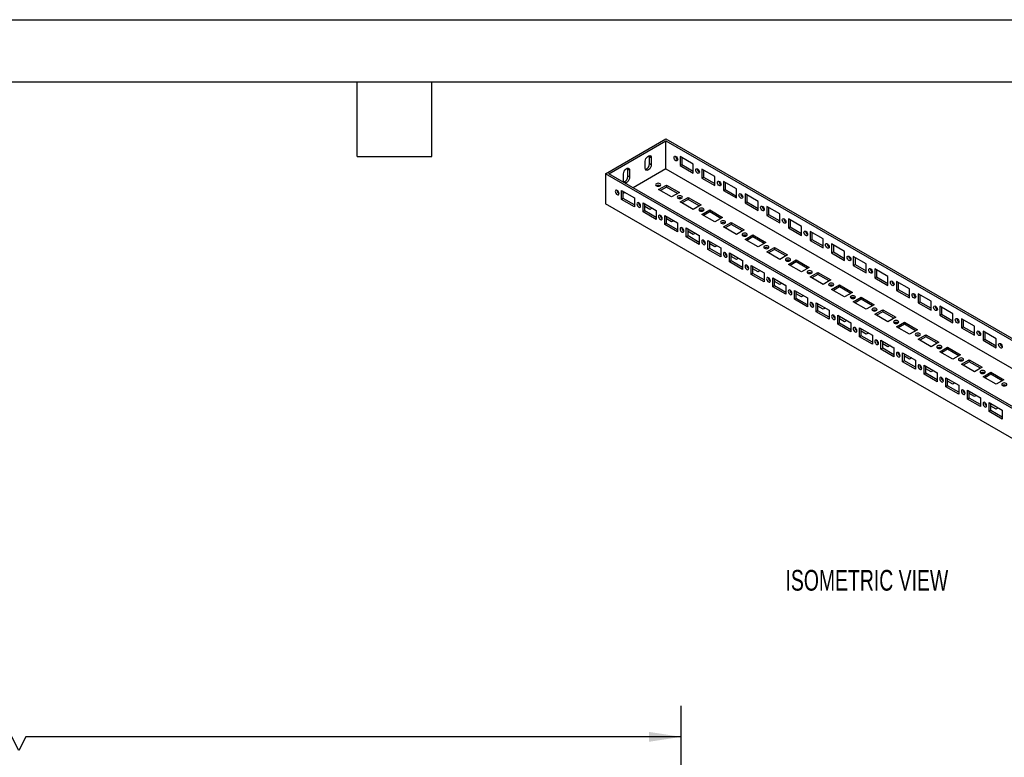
# Model space of a CAD drawing. Header units: millimetres. Extents: x 0 to 838, y 0 to 648.
# Tile 4 of 6: x 304 to 606, y 422 to 648. Entities that reach past the tile are written whole.
import ezdxf

# ---------------------------------------------------------------- set-up
doc = ezdxf.new("R2010")
doc.units = ezdxf.units.MM
doc.header["$LTSCALE"] = 3
doc.layers.add('DIMENSIONS', color=140, linetype='Continuous', lineweight=25)
doc.layers.add('TEXT', color=140, linetype='Continuous', lineweight=25)
doc.styles.add('SLDTEXTSTYLE0', font='TXT', dxfattribs={"width": 0.7})
doc.dimstyles.new('SLDDIMSTYLE4', dxfattribs={"dimtxt": 6.474023, "dimasz": 9.906, "dimexe": 0, "dimexo": 0.0625, "dimgap": 1.618506, "dimtad": 0, "dimtih": 1, "dimtoh": 1, "dimdec": 1, "dimrnd": 1e-09, "dimzin": 4, "dimdsep": 46, "dimtxsty": 'SLDTEXTSTYLE0', "dimsah": 1, "dimcen": 0.09, "dimadec": 0, "dimazin": 1, "dimtfac": 1, "dimtdec": 1, "dimtofl": 0, "dimtmove": 0, "dimatfit": 3, "dimfxl": 0, "dimfrac": 2, "dimtolj": 1, "dimtzin": 12, "dimarcsym": 0})

# ---------------------------------------------------------------- blocks, each defined once
blk = doc.blocks.new('_D_14')
at = {"layer": 'DIMENSIONS'}
for p, q in [((94.2, 396.42), (94.2, 437.32)), ((506.94, 396.42), (506.94, 437.32)), ((299.7, 432.02), (297.58, 427.79)), ((303.93, 423.56), (299.7, 432.02)), ((94.2, 427.79), (208.66, 427.79)), ((217.43, 427.79), (215.25, 427.79)), ((215.25, 427.79), (215.25, 417.5)), ((242.05, 427.79), (244.23, 427.79)), ((244.23, 427.79), (244.23, 417.5)), ((297.58, 427.79), (250.82, 427.79)), ((306.05, 427.79), (303.93, 423.56)), ((506.94, 427.79), (306.05, 427.79)), ((215.25, 417.5), (217.43, 417.5)), ((244.23, 417.5), (242.05, 417.5))]:
    blk.add_line(p, q, dxfattribs=at)
for points in [[(94.2, 427.79), (104.1, 426.27), (104.1, 429.32)], [(506.94, 427.79), (497.03, 429.32), (497.03, 426.27)]]:
    blk.add_solid(points, dxfattribs=at)
at = {"layer": 'DIMENSIONS', "char_height": 6.35, "attachment_point": 1, "style": 'SLDTEXTSTYLE0'}
for s, insert in [('1102.0', (214.74, 437.43)), ('43.39', (217.43, 425.69))]:
    blk.add_mtext(s, dxfattribs=dict(at, insert=insert))

msp = doc.modelspace()

# ---------------------------------------------------------------- linework, layer by layer
at = {"color": 7, "linetype": 'Continuous'}
msp.add_line((0.01, 647.71), (838.21, 647.71), dxfattribs=at)
for p, q in [((483.7, 600.46), (502.27, 611.17)), ((484.76, 600.46), (502.27, 610.56)), ((502.27, 611.17), (794.48, 442.48)), ((502.27, 610.56), (793.42, 442.48)), ((502.27, 601.99), (502.27, 610.56)), ((495.91, 602.15), (495.91, 604.29)), ((497.77, 605.36), (497.24, 605.67)), ((497.24, 603.52), (497.24, 605.67)), ((497.77, 603.22), (497.24, 603.52)), ((497.77, 605.36), (497.77, 603.22)), ((510.62, 603.44), (506.64, 605.74)), ((506.64, 605.74), (506.64, 602.98)), ((507.17, 605.43), (507.17, 603.29)), ((483.7, 600.46), (483.7, 591.27)), ((775.92, 431.77), (483.7, 600.46)), ((775.92, 432.38), (484.76, 600.46)), ((489.28, 598.32), (489.28, 600.46)), ((491.14, 601.53), (490.61, 601.84)), ((490.61, 599.7), (490.61, 601.84)), ((491.14, 601.53), (491.14, 599.39)), ((502.27, 601.99), (492.19, 596.17)), ((502.27, 601.99), (785.99, 438.19)), ((506.64, 602.98), (507.17, 603.29)), ((506.64, 602.98), (510.62, 600.69)), ((507.17, 603.29), (510.62, 601.3)), ((510.62, 600.69), (510.62, 603.44)), ((517.25, 599.61), (513.27, 601.91)), ((513.27, 601.91), (513.27, 599.15)), ((513.8, 601.6), (513.8, 599.46)), ((491.14, 599.39), (490.61, 599.7)), ((513.27, 599.15), (513.8, 599.46)), ((513.27, 599.15), (517.25, 596.86)), ((513.8, 599.46), (517.25, 597.47)), ((517.25, 596.86), (517.25, 599.61)), ((523.88, 595.79), (519.9, 598.08)), ((519.9, 598.08), (519.9, 595.33)), ((520.43, 597.78), (520.43, 595.63)), ((488.61, 592.57), (488.61, 595.33)), ((488.61, 595.33), (492.59, 593.03)), ((489.14, 592.88), (489.14, 595.02)), ((489.67, 594.72), (489.14, 594.41)), ((500.01, 595.63), (502.4, 597.01)), ((503.99, 593.34), (500.01, 595.63)), ((502.4, 596.4), (500.54, 595.33)), ((502.4, 597.01), (506.38, 594.71)), ((502.4, 597.01), (502.4, 596.4)), ((505.85, 594.41), (502.4, 596.4)), ((506.38, 594.71), (503.99, 593.34)), ((519.9, 595.33), (520.43, 595.63)), ((519.9, 595.33), (523.88, 593.03)), ((520.43, 595.63), (523.88, 593.64)), ((523.88, 593.03), (523.88, 595.79)), ((487.81, 594.37), (487.85, 594.35)), ((489.14, 592.88), (488.61, 592.57)), ((492.59, 590.28), (488.61, 592.57)), ((492.59, 590.89), (489.14, 592.88)), ((492.53, 593.07), (492.59, 593.01)), ((492.59, 593.03), (492.59, 590.28)), ((494.11, 591.39), (493.88, 591.52)), ((493.95, 591.52), (493.91, 591.5)), ((495.24, 588.75), (495.24, 591.5)), ((495.24, 591.5), (499.22, 589.21)), ((506.64, 591.81), (509.03, 593.18)), ((510.62, 589.51), (506.64, 591.81)), ((509.03, 592.57), (507.17, 591.5)), ((509.03, 593.18), (513.01, 590.89)), ((509.03, 593.18), (509.03, 592.57)), ((512.47, 590.58), (509.03, 592.57)), ((530.51, 591.96), (526.53, 594.26)), ((526.53, 594.26), (526.53, 591.5)), ((526.53, 591.5), (527.06, 591.81)), ((526.53, 591.5), (530.51, 589.2)), ((527.06, 593.95), (527.06, 591.81)), ((527.06, 591.81), (530.51, 589.82)), ((530.51, 589.2), (530.51, 591.96)), ((775.92, 422.58), (483.7, 591.27)), ((494.44, 590.54), (494.48, 590.53)), ((495.77, 589.05), (495.24, 588.75)), ((499.22, 586.45), (495.24, 588.75)), ((495.77, 589.05), (495.77, 591.2)), ((497.36, 589.51), (495.77, 590.43)), ((499.22, 587.06), (495.77, 589.05)), ((498.02, 589.89), (497.36, 589.51)), ((499.16, 589.24), (499.22, 589.18)), ((499.22, 589.21), (499.22, 586.45)), ((513.01, 590.89), (510.62, 589.51)), ((513.27, 587.98), (515.66, 589.36)), ((515.66, 588.74), (513.8, 587.67)), ((515.66, 589.36), (519.63, 587.06)), ((515.66, 589.36), (515.66, 588.74)), ((519.1, 586.75), (515.66, 588.74)), ((537.14, 588.13), (533.16, 590.43)), ((533.16, 590.43), (533.16, 587.67)), ((533.69, 590.12), (533.69, 587.98)), ((500.73, 587.56), (500.51, 587.69)), ((500.58, 587.69), (500.54, 587.67)), ((501.07, 586.72), (501.1, 586.7)), ((501.87, 584.92), (501.87, 587.67)), ((501.87, 587.67), (505.85, 585.38)), ((502.4, 585.22), (502.4, 587.37)), ((503.99, 585.68), (502.4, 586.6)), ((504.65, 586.07), (503.99, 585.68)), ((505.79, 585.41), (505.85, 585.35)), ((505.85, 585.38), (505.85, 582.62)), ((517.25, 585.68), (513.27, 587.98)), ((519.63, 587.06), (517.25, 585.68)), ((519.9, 584.15), (522.29, 585.53)), ((522.29, 585.53), (526.26, 583.23)), ((522.29, 585.53), (522.29, 584.92)), ((533.16, 587.67), (533.69, 587.98)), ((533.16, 587.67), (537.14, 585.38)), ((533.69, 587.98), (537.14, 585.99)), ((537.14, 585.38), (537.14, 588.13)), ((543.76, 584.31), (539.79, 586.6)), ((539.79, 586.6), (539.79, 583.85)), ((540.32, 586.3), (540.32, 584.15)), ((502.4, 585.22), (501.87, 584.92)), ((505.85, 582.62), (501.87, 584.92)), ((505.85, 583.23), (502.4, 585.22)), ((507.36, 583.74), (507.14, 583.87)), ((507.2, 583.87), (507.17, 583.85)), ((507.7, 582.89), (507.73, 582.87)), ((508.5, 581.09), (508.5, 583.85)), ((508.5, 583.85), (512.47, 581.55)), ((509.03, 581.4), (509.03, 583.54)), ((510.62, 581.86), (509.03, 582.78)), ((523.88, 581.86), (519.9, 584.15)), ((522.29, 584.92), (520.43, 583.85)), ((525.73, 582.93), (522.29, 584.92)), ((526.26, 583.23), (523.88, 581.86)), ((539.79, 583.85), (540.32, 584.15)), ((539.79, 583.85), (543.76, 581.55)), ((540.32, 584.15), (543.76, 582.16)), ((543.76, 581.55), (543.76, 584.31)), ((550.39, 580.48), (546.42, 582.78)), ((546.42, 582.78), (546.42, 580.02)), ((546.95, 582.47), (546.95, 580.33)), ((509.03, 581.4), (508.5, 581.09)), ((512.47, 578.8), (508.5, 581.09)), ((512.47, 579.41), (509.03, 581.4)), ((511.28, 582.24), (510.62, 581.86)), ((512.42, 581.59), (512.47, 581.52)), ((512.47, 581.55), (512.47, 578.8)), ((513.99, 579.91), (513.77, 580.04)), ((513.83, 580.04), (513.8, 580.02)), ((515.13, 577.26), (515.13, 580.02)), ((515.13, 580.02), (519.1, 577.72)), ((515.66, 577.57), (515.66, 579.71)), ((526.53, 580.33), (528.91, 581.7)), ((530.51, 578.03), (526.53, 580.33)), ((528.91, 581.09), (527.06, 580.02)), ((528.91, 581.7), (532.89, 579.41)), ((528.91, 581.7), (528.91, 581.09)), ((532.36, 579.1), (528.91, 581.09)), ((532.89, 579.41), (530.51, 578.03)), ((546.42, 580.02), (546.95, 580.33)), ((546.42, 580.02), (550.39, 577.72)), ((546.95, 580.33), (550.39, 578.34)), ((550.39, 577.72), (550.39, 580.48)), ((514.33, 579.06), (514.36, 579.05)), ((515.66, 577.57), (515.13, 577.26)), ((519.1, 574.97), (515.13, 577.26)), ((517.25, 578.03), (515.66, 578.95)), ((519.1, 575.58), (515.66, 577.57)), ((517.91, 578.41), (517.25, 578.03)), ((519.04, 577.76), (519.1, 577.7)), ((519.1, 577.72), (519.1, 574.97)), ((533.16, 576.5), (535.54, 577.88)), ((537.14, 574.2), (533.16, 576.5)), ((535.54, 577.26), (533.69, 576.19)), ((535.54, 577.88), (539.52, 575.58)), ((535.54, 577.88), (535.54, 577.26)), ((538.99, 575.27), (535.54, 577.26)), ((557.02, 576.65), (553.04, 578.95)), ((553.04, 578.95), (553.04, 576.19)), ((553.04, 576.19), (553.58, 576.5)), ((553.58, 578.64), (553.58, 576.5)), ((553.58, 576.5), (557.02, 574.51)), ((557.02, 573.9), (557.02, 576.65)), ((520.62, 576.08), (520.4, 576.21)), ((520.46, 576.21), (520.43, 576.19)), ((520.96, 575.24), (520.99, 575.22)), ((521.76, 573.44), (521.76, 576.19)), ((521.76, 576.19), (525.73, 573.9)), ((522.29, 573.74), (521.76, 573.44)), ((525.73, 571.14), (521.76, 573.44)), ((522.29, 573.74), (522.29, 575.89)), ((523.88, 574.2), (522.29, 575.12)), ((525.73, 571.75), (522.29, 573.74)), ((524.54, 574.59), (523.88, 574.2)), ((525.67, 573.93), (525.73, 573.87)), ((525.73, 573.9), (525.73, 571.14)), ((539.52, 575.58), (537.14, 574.2)), ((539.79, 572.67), (542.17, 574.05)), ((542.17, 573.44), (540.32, 572.37)), ((542.17, 574.05), (546.15, 571.75)), ((542.17, 574.05), (542.17, 573.44)), ((545.62, 571.45), (542.17, 573.44)), ((553.04, 576.19), (557.02, 573.9)), ((563.65, 572.83), (559.67, 575.12)), ((559.67, 575.12), (559.67, 572.37)), ((560.2, 574.82), (560.2, 572.67)), ((527.25, 572.25), (527.03, 572.38)), ((527.09, 572.38), (527.06, 572.37)), ((527.59, 571.41), (527.62, 571.39)), ((528.38, 569.61), (528.38, 572.37)), ((528.38, 572.37), (532.36, 570.07)), ((528.91, 569.92), (528.91, 572.06)), ((530.51, 570.38), (528.91, 571.29)), ((531.17, 570.76), (530.51, 570.38)), ((543.76, 570.38), (539.79, 572.67)), ((546.15, 571.75), (543.76, 570.38)), ((559.67, 572.37), (560.2, 572.67)), ((559.67, 572.37), (563.65, 570.07)), ((560.2, 572.67), (563.65, 570.68)), ((563.65, 570.07), (563.65, 572.83)), ((570.28, 569), (566.3, 571.3)), ((566.3, 571.3), (566.3, 568.54)), ((566.83, 570.99), (566.83, 568.85)), ((528.91, 569.92), (528.38, 569.61)), ((532.36, 567.31), (528.38, 569.61)), ((532.36, 567.93), (528.91, 569.92)), ((532.3, 570.1), (532.36, 570.04)), ((532.36, 570.07), (532.36, 567.31)), ((533.88, 568.43), (533.65, 568.56)), ((533.72, 568.56), (533.69, 568.54)), ((534.22, 567.58), (534.25, 567.57)), ((535.01, 565.78), (535.01, 568.54)), ((535.01, 568.54), (538.99, 566.24)), ((535.54, 566.09), (535.54, 568.23)), ((537.14, 566.55), (535.54, 567.47)), ((546.42, 568.85), (548.8, 570.22)), ((550.39, 566.55), (546.42, 568.85)), ((548.8, 569.61), (546.95, 568.54)), ((548.8, 570.22), (552.78, 567.93)), ((548.8, 570.22), (548.8, 569.61)), ((552.25, 567.62), (548.8, 569.61)), ((552.78, 567.93), (550.39, 566.55)), ((566.3, 568.54), (566.83, 568.85)), ((566.3, 568.54), (570.28, 566.24)), ((566.83, 568.85), (570.28, 566.86)), ((570.28, 566.24), (570.28, 569)), ((576.91, 565.17), (572.93, 567.47)), ((572.93, 567.47), (572.93, 564.71)), ((535.54, 566.09), (535.01, 565.78)), ((538.99, 563.49), (535.01, 565.78)), ((538.99, 564.1), (535.54, 566.09)), ((537.8, 566.93), (537.14, 566.55)), ((538.93, 566.28), (538.99, 566.22)), ((538.99, 566.24), (538.99, 563.49)), ((540.51, 564.6), (540.28, 564.73)), ((540.35, 564.73), (540.32, 564.71)), ((541.64, 561.96), (541.64, 564.71)), ((541.64, 564.71), (545.62, 562.42)), ((542.17, 562.26), (542.17, 564.41)), ((553.04, 565.02), (555.43, 566.4)), ((557.02, 562.72), (553.04, 565.02)), ((555.43, 565.78), (553.58, 564.71)), ((555.43, 566.4), (559.41, 564.1)), ((555.43, 566.4), (555.43, 565.78)), ((558.88, 563.79), (555.43, 565.78)), ((572.93, 564.71), (573.46, 565.02)), ((572.93, 564.71), (576.91, 562.42)), ((573.46, 567.16), (573.46, 565.02)), ((573.46, 565.02), (576.91, 563.03)), ((576.91, 562.42), (576.91, 565.17)), ((540.85, 563.76), (540.88, 563.74)), ((542.17, 562.26), (541.64, 561.96)), ((545.62, 559.66), (541.64, 561.96)), ((543.76, 562.72), (542.17, 563.64)), ((545.62, 560.27), (542.17, 562.26)), ((544.43, 563.11), (543.76, 562.72)), ((545.56, 562.45), (545.62, 562.39)), ((545.62, 562.42), (545.62, 559.66)), ((559.41, 564.1), (557.02, 562.72)), ((559.67, 561.19), (562.06, 562.57)), ((562.06, 561.96), (560.2, 560.89)), ((562.06, 562.57), (566.04, 560.27)), ((562.06, 562.57), (562.06, 561.96)), ((565.51, 559.97), (562.06, 561.96)), ((583.54, 561.35), (579.56, 563.64)), ((579.56, 563.64), (579.56, 560.89)), ((580.09, 563.34), (580.09, 561.19)), ((583.54, 558.59), (583.54, 561.35)), ((547.14, 560.77), (546.91, 560.9)), ((546.98, 560.9), (546.95, 560.89)), ((547.48, 559.93), (547.51, 559.91)), ((548.27, 558.13), (548.27, 560.89)), ((548.27, 560.89), (552.25, 558.59)), ((548.8, 558.44), (548.27, 558.13)), ((548.8, 558.44), (548.8, 560.58)), ((550.39, 558.9), (548.8, 559.81)), ((552.25, 556.45), (548.8, 558.44)), ((551.06, 559.28), (550.39, 558.9)), ((552.19, 558.62), (552.25, 558.56)), ((552.25, 558.59), (552.25, 555.83)), ((563.65, 558.9), (559.67, 561.19)), ((566.04, 560.27), (563.65, 558.9)), ((566.3, 557.36), (568.69, 558.74)), ((568.69, 558.74), (572.67, 556.45)), ((568.69, 558.74), (568.69, 558.13)), ((579.56, 560.89), (580.09, 561.19)), ((579.56, 560.89), (583.54, 558.59)), ((580.09, 561.19), (583.54, 559.2)), ((590.17, 557.52), (586.19, 559.81)), ((586.19, 559.81), (586.19, 557.06)), ((586.72, 559.51), (586.72, 557.36)), ((552.25, 555.83), (548.27, 558.13)), ((553.77, 556.95), (553.54, 557.08)), ((553.61, 557.08), (553.58, 557.06)), ((554.11, 556.1), (554.14, 556.08)), ((554.9, 554.3), (554.9, 557.06)), ((554.9, 557.06), (558.88, 554.76)), ((555.43, 554.61), (555.43, 556.75)), ((557.02, 555.07), (555.43, 555.99)), ((557.69, 555.45), (557.02, 555.07)), ((570.28, 555.07), (566.3, 557.36)), ((568.69, 558.13), (566.83, 557.06)), ((572.14, 556.14), (568.69, 558.13)), ((572.67, 556.45), (570.28, 555.07)), ((586.19, 557.06), (586.72, 557.36)), ((586.19, 557.06), (590.17, 554.76)), ((586.72, 557.36), (590.17, 555.37)), ((590.17, 554.76), (590.17, 557.52)), ((596.8, 553.69), (592.82, 555.99)), ((592.82, 555.99), (592.82, 553.23)), ((593.35, 555.68), (593.35, 553.54)), ((555.43, 554.61), (554.9, 554.3)), ((558.88, 552.01), (554.9, 554.3)), ((558.88, 552.62), (555.43, 554.61)), ((558.82, 554.8), (558.88, 554.74)), ((558.88, 554.76), (558.88, 552.01)), ((560.4, 553.12), (560.17, 553.25)), ((560.24, 553.25), (560.2, 553.23)), ((560.73, 552.28), (560.77, 552.26)), ((561.53, 550.48), (561.53, 553.23)), ((561.53, 553.23), (565.51, 550.94)), ((562.06, 550.78), (562.06, 552.93)), ((572.93, 553.54), (575.32, 554.92)), ((576.91, 551.24), (572.93, 553.54)), ((575.32, 554.3), (573.46, 553.23)), ((575.32, 554.92), (579.3, 552.62)), ((575.32, 554.92), (575.32, 554.3)), ((578.77, 552.31), (575.32, 554.3)), ((579.3, 552.62), (576.91, 551.24)), ((592.82, 553.23), (593.35, 553.54)), ((592.82, 553.23), (596.8, 550.94)), ((593.35, 553.54), (596.8, 551.55)), ((596.8, 550.94), (596.8, 553.69)), ((562.06, 550.78), (561.53, 550.48)), ((565.51, 548.18), (561.53, 550.48)), ((563.65, 551.24), (562.06, 552.16)), ((565.51, 548.79), (562.06, 550.78)), ((564.32, 551.62), (563.65, 551.24)), ((565.45, 550.97), (565.51, 550.91)), ((565.51, 550.94), (565.51, 548.18)), ((567.03, 549.29), (566.8, 549.42)), ((566.87, 549.42), (566.83, 549.4)), ((568.16, 546.65), (568.16, 549.41)), ((568.16, 549.41), (572.14, 547.11)), ((579.56, 549.71), (581.95, 551.09)), ((583.54, 547.41), (579.56, 549.71)), ((581.95, 550.48), (580.09, 549.4)), ((581.95, 551.09), (585.93, 548.79)), ((581.95, 551.09), (581.95, 550.48)), ((585.39, 548.49), (581.95, 550.48)), ((603.43, 549.86), (599.45, 552.16)), ((599.45, 552.16), (599.45, 549.4)), ((599.45, 549.4), (599.98, 549.71)), ((599.45, 549.4), (603.43, 547.11)), ((599.98, 551.85), (599.98, 549.71)), ((599.98, 549.71), (603.43, 547.72)), ((603.43, 547.11), (603.43, 549.86)), ((567.36, 548.45), (567.4, 548.43)), ((568.69, 546.96), (568.16, 546.65)), ((572.14, 544.35), (568.16, 546.65)), ((568.69, 546.96), (568.69, 549.1)), ((570.28, 547.41), (568.69, 548.33)), ((572.14, 544.97), (568.69, 546.96)), ((570.94, 547.8), (570.28, 547.41)), ((572.08, 547.14), (572.14, 547.08)), ((572.14, 547.11), (572.14, 544.35)), ((585.93, 548.79), (583.54, 547.41)), ((586.19, 545.88), (588.58, 547.26)), ((588.58, 546.65), (586.72, 545.58)), ((588.58, 547.26), (592.55, 544.97)), ((588.58, 547.26), (588.58, 546.65)), ((592.02, 544.66), (588.58, 546.65)), ((573.66, 545.47), (573.43, 545.6)), ((573.5, 545.6), (573.46, 545.58)), ((573.99, 544.62), (574.03, 544.6)), ((574.79, 542.82), (574.79, 545.58)), ((574.79, 545.58), (578.77, 543.28)), ((575.32, 543.13), (574.79, 542.82)), ((575.32, 543.13), (575.32, 545.27)), ((576.91, 543.59), (575.32, 544.51)), ((578.77, 541.14), (575.32, 543.13)), ((577.57, 543.97), (576.91, 543.59)), ((578.71, 543.32), (578.77, 543.26)), ((578.77, 543.28), (578.77, 540.53)), ((590.17, 543.59), (586.19, 545.88)), ((592.55, 544.97), (590.17, 543.59)), ((592.82, 542.06), (595.21, 543.43)), ((595.21, 543.43), (599.18, 541.14)), ((595.21, 543.43), (595.21, 542.82)), ((578.77, 540.53), (574.79, 542.82)), ((580.28, 541.64), (580.06, 541.77)), ((580.12, 541.77), (580.09, 541.75)), ((580.62, 540.79), (580.65, 540.78)), ((581.42, 539), (581.42, 541.75)), ((581.42, 541.75), (585.39, 539.46)), ((581.95, 539.3), (581.95, 541.45)), ((583.54, 539.76), (581.95, 540.68)), ((584.2, 540.14), (583.54, 539.76)), ((596.8, 539.76), (592.82, 542.06)), ((595.21, 542.82), (593.35, 541.75)), ((598.65, 540.83), (595.21, 542.82)), ((599.18, 541.14), (596.8, 539.76)), ((581.95, 539.3), (581.42, 539)), ((585.39, 536.7), (581.42, 539)), ((585.39, 537.31), (581.95, 539.3)), ((585.34, 539.49), (585.39, 539.43)), ((585.39, 539.46), (585.39, 536.7)), ((586.91, 537.81), (586.69, 537.94)), ((586.75, 537.94), (586.72, 537.92)), ((588.05, 535.17), (588.05, 537.92)), ((588.05, 537.92), (592.02, 535.63)), ((588.58, 535.47), (588.58, 537.62)), ((599.45, 538.23), (601.84, 539.61)), ((603.43, 535.93), (599.45, 538.23)), ((601.84, 539), (599.98, 537.92)), ((601.84, 539.61), (605.81, 537.31)), ((601.84, 539.61), (601.84, 539)), ((605.28, 537.01), (601.84, 539)), ((605.81, 537.31), (603.43, 535.93)), ((587.25, 536.97), (587.28, 536.95)), ((588.58, 535.47), (588.05, 535.17)), ((592.02, 532.87), (588.05, 535.17)), ((590.17, 535.93), (588.58, 536.85)), ((592.02, 533.48), (588.58, 535.47)), ((590.83, 536.32), (590.17, 535.93)), ((591.96, 535.66), (592.02, 535.6)), ((592.02, 535.63), (592.02, 532.87)), ((593.54, 533.99), (593.32, 534.12)), ((593.38, 534.12), (593.35, 534.1)), ((594.68, 531.34), (594.68, 534.1)), ((594.68, 534.1), (598.65, 531.8)), ((593.88, 533.14), (593.91, 533.12)), ((595.21, 531.65), (594.68, 531.34)), ((598.65, 529.05), (594.68, 531.34)), ((595.21, 531.65), (595.21, 533.79)), ((596.8, 532.11), (595.21, 533.03)), ((598.65, 529.66), (595.21, 531.65)), ((597.46, 532.49), (596.8, 532.11)), ((598.59, 531.84), (598.65, 531.77)), ((598.65, 531.8), (598.65, 529.05)), ((600.17, 530.16), (599.95, 530.29)), ((600.01, 530.29), (599.98, 530.27)), ((600.51, 529.31), (600.54, 529.3)), ((601.3, 527.51), (601.3, 530.27)), ((601.3, 530.27), (605.28, 527.97)), ((601.84, 527.82), (601.84, 529.96)), ((603.43, 528.28), (601.84, 529.2)), ((604.09, 528.66), (603.43, 528.28)), ((601.84, 527.82), (601.3, 527.51)), ((605.28, 525.22), (601.3, 527.51)), ((605.28, 525.83), (601.84, 527.82)), ((605.22, 528.01), (605.28, 527.95)), ((605.28, 527.97), (605.28, 525.22))]:
    msp.add_line(p, q)
at = {"flags": 128}
for points in [[(495.91, 604.29), (495.97, 604.69), (496.13, 605.1), (496.38, 605.49), (496.68, 605.79), (497, 605.97), (497.31, 606.02), (497.55, 605.93), (497.71, 605.7), (497.77, 605.36)], [(497.24, 605.67), (497.18, 606), (497.18, 606.02)], [(505.32, 605.78), (505.53, 605.6), (505.71, 605.36), (505.84, 605.07), (505.88, 604.8), (505.84, 604.58), (505.71, 604.43), (505.53, 604.4), (505.32, 604.47), (505.1, 604.65), (504.92, 604.89), (504.79, 605.18), (504.75, 605.45), (504.79, 605.67), (504.92, 605.82), (505.1, 605.85), (505.32, 605.78)], [(489.28, 600.46), (489.34, 600.86), (489.5, 601.28), (489.75, 601.66), (490.05, 601.96), (490.37, 602.15), (490.68, 602.2), (490.92, 602.1), (491.09, 601.87), (491.14, 601.53)], [(490.61, 601.84), (490.55, 602.18), (490.55, 602.19)], [(497.77, 603.22), (497.71, 602.82), (497.55, 602.4), (497.31, 602.02), (497, 601.72), (496.68, 601.53), (496.38, 601.49), (496.13, 601.58), (495.97, 601.81), (495.91, 602.15)], [(511.94, 601.95), (512.16, 601.77), (512.34, 601.53), (512.46, 601.25), (512.51, 600.97), (512.46, 600.75), (512.34, 600.61), (512.16, 600.57), (511.94, 600.65), (511.73, 600.82), (511.55, 601.07), (511.42, 601.35), (511.38, 601.62), (511.42, 601.85), (511.55, 601.99), (511.73, 602.02), (511.94, 601.95)], [(491.14, 599.39), (491.09, 598.99), (490.92, 598.58), (490.68, 598.2), (490.37, 597.89), (490.05, 597.71), (489.75, 597.66), (489.5, 597.76), (489.34, 597.99), (489.28, 598.32)], [(499.32, 596.76), (499.57, 596.66), (499.88, 596.63), (500.18, 596.66), (500.44, 596.76), (500.62, 596.91), (500.68, 597.09), (500.62, 597.26), (500.44, 597.41), (500.18, 597.51), (499.88, 597.55), (499.57, 597.51), (499.32, 597.41), (499.14, 597.26), (499.08, 597.09), (499.14, 596.91), (499.32, 596.76)], [(518.57, 598.12), (518.79, 597.95), (518.97, 597.7), (519.09, 597.42), (519.14, 597.15), (519.09, 596.92), (518.97, 596.78), (518.79, 596.75), (518.57, 596.82), (518.36, 596.99), (518.18, 597.24), (518.05, 597.52), (518.01, 597.8), (518.05, 598.02), (518.18, 598.16), (518.36, 598.2), (518.57, 598.12)], [(487.28, 594.07), (487.5, 593.99), (487.68, 594.03), (487.8, 594.17), (487.85, 594.39), (487.8, 594.66), (487.68, 594.95), (487.5, 595.19), (487.28, 595.37), (487.07, 595.44), (486.89, 595.41), (486.76, 595.27), (486.72, 595.04), (486.76, 594.77), (486.89, 594.49), (487.07, 594.24), (487.28, 594.07)], [(493.91, 590.24), (494.13, 590.16), (494.31, 590.2), (494.43, 590.34), (494.48, 590.56), (494.43, 590.84), (494.31, 591.12), (494.13, 591.37), (493.91, 591.54), (493.7, 591.61), (493.51, 591.58), (493.39, 591.44), (493.35, 591.21), (493.39, 590.94), (493.51, 590.66), (493.7, 590.41), (493.91, 590.24)], [(505.94, 592.94), (506.2, 592.84), (506.51, 592.8), (506.81, 592.84), (507.07, 592.94), (507.24, 593.08), (507.31, 593.26), (507.24, 593.44), (507.07, 593.59), (506.81, 593.69), (506.51, 593.72), (506.2, 593.69), (505.94, 593.59), (505.77, 593.44), (505.71, 593.26), (505.77, 593.08), (505.94, 592.94)], [(525.2, 594.29), (525.42, 594.12), (525.6, 593.87), (525.72, 593.59), (525.77, 593.32), (525.72, 593.09), (525.6, 592.95), (525.42, 592.92), (525.2, 592.99), (524.99, 593.17), (524.8, 593.41), (524.68, 593.7), (524.64, 593.97), (524.68, 594.19), (524.8, 594.33), (524.99, 594.37), (525.2, 594.29)], [(512.57, 589.11), (512.83, 589.01), (513.14, 588.97), (513.44, 589.01), (513.7, 589.11), (513.87, 589.26), (513.93, 589.43), (513.87, 589.61), (513.7, 589.76), (513.44, 589.86), (513.14, 589.89), (512.83, 589.86), (512.57, 589.76), (512.4, 589.61), (512.34, 589.43), (512.4, 589.26), (512.57, 589.11)], [(531.83, 590.47), (532.05, 590.29), (532.23, 590.05), (532.35, 589.77), (532.4, 589.49), (532.35, 589.27), (532.23, 589.13), (532.05, 589.09), (531.83, 589.17), (531.62, 589.34), (531.43, 589.59), (531.31, 589.87), (531.27, 590.14), (531.31, 590.37), (531.43, 590.51), (531.62, 590.54), (531.83, 590.47)], [(500.54, 586.41), (500.76, 586.34), (500.94, 586.37), (501.06, 586.51), (501.11, 586.74), (501.06, 587.01), (500.94, 587.29), (500.76, 587.54), (500.54, 587.71), (500.33, 587.79), (500.14, 587.75), (500.02, 587.61), (499.98, 587.39), (500.02, 587.11), (500.14, 586.83), (500.33, 586.59), (500.54, 586.41)], [(519.2, 585.28), (519.46, 585.18), (519.77, 585.15), (520.07, 585.18), (520.33, 585.28), (520.5, 585.43), (520.56, 585.61), (520.5, 585.78), (520.33, 585.93), (520.07, 586.03), (519.77, 586.07), (519.46, 586.03), (519.2, 585.93), (519.03, 585.78), (518.97, 585.61), (519.03, 585.43), (519.2, 585.28)], [(538.46, 586.64), (538.68, 586.47), (538.86, 586.22), (538.98, 585.94), (539.02, 585.67), (538.98, 585.44), (538.86, 585.3), (538.68, 585.26), (538.46, 585.34), (538.25, 585.51), (538.06, 585.76), (537.94, 586.04), (537.9, 586.32), (537.94, 586.54), (538.06, 586.68), (538.25, 586.72), (538.46, 586.64)], [(507.17, 582.58), (507.39, 582.51), (507.57, 582.54), (507.69, 582.69), (507.73, 582.91), (507.69, 583.18), (507.57, 583.47), (507.39, 583.71), (507.17, 583.89), (506.96, 583.96), (506.77, 583.93), (506.65, 583.78), (506.61, 583.56), (506.65, 583.29), (506.77, 583), (506.96, 582.76), (507.17, 582.58)], [(545.09, 582.81), (545.31, 582.64), (545.49, 582.39), (545.61, 582.11), (545.65, 581.84), (545.61, 581.61), (545.49, 581.47), (545.31, 581.44), (545.09, 581.51), (544.87, 581.69), (544.69, 581.93), (544.57, 582.22), (544.53, 582.49), (544.57, 582.71), (544.69, 582.85), (544.87, 582.89), (545.09, 582.81)], [(513.8, 578.76), (514.02, 578.68), (514.2, 578.72), (514.32, 578.86), (514.36, 579.08), (514.32, 579.36), (514.2, 579.64), (514.02, 579.88), (513.8, 580.06), (513.58, 580.13), (513.4, 580.1), (513.28, 579.96), (513.24, 579.73), (513.28, 579.46), (513.4, 579.18), (513.58, 578.93), (513.8, 578.76)], [(525.83, 581.45), (526.09, 581.36), (526.4, 581.32), (526.7, 581.36), (526.96, 581.45), (527.13, 581.6), (527.19, 581.78), (527.13, 581.96), (526.96, 582.11), (526.7, 582.21), (526.4, 582.24), (526.09, 582.21), (525.83, 582.11), (525.66, 581.96), (525.6, 581.78), (525.66, 581.6), (525.83, 581.45)], [(520.43, 574.93), (520.65, 574.86), (520.83, 574.89), (520.95, 575.03), (520.99, 575.26), (520.95, 575.53), (520.83, 575.81), (520.65, 576.06), (520.43, 576.23), (520.21, 576.31), (520.03, 576.27), (519.91, 576.13), (519.87, 575.91), (519.91, 575.63), (520.03, 575.35), (520.21, 575.1), (520.43, 574.93)], [(532.46, 577.63), (532.72, 577.53), (533.02, 577.49), (533.33, 577.53), (533.59, 577.63), (533.76, 577.78), (533.82, 577.95), (533.76, 578.13), (533.59, 578.28), (533.33, 578.38), (533.02, 578.41), (532.72, 578.38), (532.46, 578.28), (532.29, 578.13), (532.23, 577.95), (532.29, 577.78), (532.46, 577.63)], [(551.72, 578.99), (551.93, 578.81), (552.12, 578.57), (552.24, 578.29), (552.28, 578.01), (552.24, 577.79), (552.12, 577.65), (551.93, 577.61), (551.72, 577.69), (551.5, 577.86), (551.32, 578.11), (551.2, 578.39), (551.16, 578.66), (551.2, 578.89), (551.32, 579.03), (551.5, 579.06), (551.72, 578.99)], [(539.09, 573.8), (539.35, 573.7), (539.65, 573.67), (539.96, 573.7), (540.22, 573.8), (540.39, 573.95), (540.45, 574.13), (540.39, 574.3), (540.22, 574.45), (539.96, 574.55), (539.65, 574.59), (539.35, 574.55), (539.09, 574.45), (538.92, 574.3), (538.86, 574.13), (538.92, 573.95), (539.09, 573.8)], [(558.35, 575.16), (558.56, 574.99), (558.75, 574.74), (558.87, 574.46), (558.91, 574.18), (558.87, 573.96), (558.75, 573.82), (558.56, 573.78), (558.35, 573.86), (558.13, 574.03), (557.95, 574.28), (557.83, 574.56), (557.78, 574.83), (557.83, 575.06), (557.95, 575.2), (558.13, 575.24), (558.35, 575.16)], [(527.06, 571.1), (527.27, 571.03), (527.46, 571.06), (527.58, 571.2), (527.62, 571.43), (527.58, 571.7), (527.46, 571.98), (527.27, 572.23), (527.06, 572.4), (526.84, 572.48), (526.66, 572.44), (526.54, 572.3), (526.5, 572.08), (526.54, 571.81), (526.66, 571.52), (526.84, 571.28), (527.06, 571.1)], [(545.72, 569.97), (545.98, 569.87), (546.28, 569.84), (546.59, 569.87), (546.85, 569.97), (547.02, 570.12), (547.08, 570.3), (547.02, 570.48), (546.85, 570.62), (546.59, 570.72), (546.28, 570.76), (545.98, 570.72), (545.72, 570.62), (545.55, 570.48), (545.49, 570.3), (545.55, 570.12), (545.72, 569.97)], [(564.98, 571.33), (565.19, 571.16), (565.38, 570.91), (565.5, 570.63), (565.54, 570.36), (565.5, 570.13), (565.38, 569.99), (565.19, 569.96), (564.98, 570.03), (564.76, 570.21), (564.58, 570.45), (564.46, 570.73), (564.41, 571.01), (564.46, 571.23), (564.58, 571.37), (564.76, 571.41), (564.98, 571.33)], [(533.69, 567.28), (533.9, 567.2), (534.09, 567.24), (534.21, 567.38), (534.25, 567.6), (534.21, 567.88), (534.09, 568.16), (533.9, 568.4), (533.69, 568.58), (533.47, 568.65), (533.29, 568.62), (533.17, 568.48), (533.12, 568.25), (533.17, 567.98), (533.29, 567.7), (533.47, 567.45), (533.69, 567.28)], [(571.61, 567.51), (571.82, 567.33), (572, 567.09), (572.13, 566.8), (572.17, 566.53), (572.13, 566.31), (572, 566.17), (571.82, 566.13), (571.61, 566.21), (571.39, 566.38), (571.21, 566.63), (571.09, 566.91), (571.04, 567.18), (571.09, 567.41), (571.21, 567.55), (571.39, 567.58), (571.61, 567.51)], [(540.32, 563.45), (540.53, 563.37), (540.72, 563.41), (540.84, 563.55), (540.88, 563.78), (540.84, 564.05), (540.72, 564.33), (540.53, 564.58), (540.32, 564.75), (540.1, 564.83), (539.92, 564.79), (539.8, 564.65), (539.75, 564.43), (539.8, 564.15), (539.92, 563.87), (540.1, 563.62), (540.32, 563.45)], [(552.35, 566.15), (552.61, 566.05), (552.91, 566.01), (553.22, 566.05), (553.48, 566.15), (553.65, 566.3), (553.71, 566.47), (553.65, 566.65), (553.48, 566.8), (553.22, 566.9), (552.91, 566.93), (552.61, 566.9), (552.35, 566.8), (552.18, 566.65), (552.12, 566.47), (552.18, 566.3), (552.35, 566.15)], [(558.98, 562.32), (559.24, 562.22), (559.54, 562.19), (559.85, 562.22), (560.1, 562.32), (560.28, 562.47), (560.34, 562.65), (560.28, 562.82), (560.1, 562.97), (559.85, 563.07), (559.54, 563.11), (559.24, 563.07), (558.98, 562.97), (558.81, 562.82), (558.74, 562.65), (558.81, 562.47), (558.98, 562.32)], [(578.24, 563.68), (578.45, 563.51), (578.63, 563.26), (578.76, 562.98), (578.8, 562.7), (578.76, 562.48), (578.63, 562.34), (578.45, 562.3), (578.24, 562.38), (578.02, 562.55), (577.84, 562.8), (577.72, 563.08), (577.67, 563.35), (577.72, 563.58), (577.84, 563.72), (578.02, 563.75), (578.24, 563.68)], [(546.95, 559.62), (547.16, 559.55), (547.34, 559.58), (547.47, 559.72), (547.51, 559.95), (547.47, 560.22), (547.34, 560.5), (547.16, 560.75), (546.95, 560.92), (546.73, 561), (546.55, 560.96), (546.43, 560.82), (546.38, 560.6), (546.43, 560.33), (546.55, 560.04), (546.73, 559.8), (546.95, 559.62)], [(565.61, 558.49), (565.87, 558.39), (566.17, 558.36), (566.48, 558.39), (566.73, 558.49), (566.91, 558.64), (566.97, 558.82), (566.91, 558.99), (566.73, 559.14), (566.48, 559.24), (566.17, 559.28), (565.87, 559.24), (565.61, 559.14), (565.43, 558.99), (565.37, 558.82), (565.43, 558.64), (565.61, 558.49)], [(584.86, 559.85), (585.08, 559.68), (585.26, 559.43), (585.39, 559.15), (585.43, 558.88), (585.39, 558.65), (585.26, 558.51), (585.08, 558.48), (584.86, 558.55), (584.65, 558.73), (584.47, 558.97), (584.34, 559.25), (584.3, 559.53), (584.34, 559.75), (584.47, 559.89), (584.65, 559.93), (584.86, 559.85)], [(553.58, 555.8), (553.79, 555.72), (553.97, 555.76), (554.1, 555.9), (554.14, 556.12), (554.1, 556.4), (553.97, 556.68), (553.79, 556.92), (553.58, 557.1), (553.36, 557.17), (553.18, 557.14), (553.05, 557), (553.01, 556.77), (553.05, 556.5), (553.18, 556.22), (553.36, 555.97), (553.58, 555.8)], [(572.24, 554.67), (572.49, 554.57), (572.8, 554.53), (573.1, 554.57), (573.36, 554.67), (573.54, 554.82), (573.6, 554.99), (573.54, 555.17), (573.36, 555.32), (573.1, 555.42), (572.8, 555.45), (572.49, 555.42), (572.24, 555.32), (572.06, 555.17), (572, 554.99), (572.06, 554.82), (572.24, 554.67)], [(591.49, 556.03), (591.71, 555.85), (591.89, 555.61), (592.01, 555.32), (592.06, 555.05), (592.01, 554.83), (591.89, 554.69), (591.71, 554.65), (591.49, 554.72), (591.28, 554.9), (591.1, 555.15), (590.97, 555.43), (590.93, 555.7), (590.97, 555.92), (591.1, 556.07), (591.28, 556.1), (591.49, 556.03)], [(560.2, 551.97), (560.42, 551.89), (560.6, 551.93), (560.72, 552.07), (560.77, 552.29), (560.72, 552.57), (560.6, 552.85), (560.42, 553.1), (560.2, 553.27), (559.99, 553.35), (559.81, 553.31), (559.68, 553.17), (559.64, 552.95), (559.68, 552.67), (559.81, 552.39), (559.99, 552.14), (560.2, 551.97)], [(598.12, 552.2), (598.34, 552.02), (598.52, 551.78), (598.64, 551.5), (598.69, 551.22), (598.64, 551), (598.52, 550.86), (598.34, 550.82), (598.12, 550.9), (597.91, 551.07), (597.72, 551.32), (597.6, 551.6), (597.56, 551.87), (597.6, 552.1), (597.72, 552.24), (597.91, 552.27), (598.12, 552.2)], [(566.83, 548.14), (567.05, 548.07), (567.23, 548.1), (567.35, 548.24), (567.4, 548.47), (567.35, 548.74), (567.23, 549.02), (567.05, 549.27), (566.83, 549.44), (566.62, 549.52), (566.44, 549.48), (566.31, 549.34), (566.27, 549.12), (566.31, 548.84), (566.44, 548.56), (566.62, 548.32), (566.83, 548.14)], [(578.87, 550.84), (579.12, 550.74), (579.43, 550.7), (579.73, 550.74), (579.99, 550.84), (580.17, 550.99), (580.23, 551.16), (580.17, 551.34), (579.99, 551.49), (579.73, 551.59), (579.43, 551.62), (579.12, 551.59), (578.87, 551.49), (578.69, 551.34), (578.63, 551.16), (578.69, 550.99), (578.87, 550.84)], [(585.49, 547.01), (585.75, 546.91), (586.06, 546.88), (586.36, 546.91), (586.62, 547.01), (586.79, 547.16), (586.85, 547.34), (586.79, 547.51), (586.62, 547.66), (586.36, 547.76), (586.06, 547.8), (585.75, 547.76), (585.49, 547.66), (585.32, 547.51), (585.26, 547.34), (585.32, 547.16), (585.49, 547.01)], [(604.75, 548.37), (604.97, 548.2), (605.15, 547.95), (605.27, 547.67), (605.32, 547.4), (605.27, 547.17), (605.15, 547.03), (604.97, 547), (604.75, 547.07), (604.54, 547.24), (604.35, 547.49), (604.23, 547.77), (604.19, 548.05), (604.23, 548.27), (604.35, 548.41), (604.54, 548.45), (604.75, 548.37)], [(573.46, 544.32), (573.68, 544.24), (573.86, 544.28), (573.98, 544.42), (574.03, 544.64), (573.98, 544.91), (573.86, 545.2), (573.68, 545.44), (573.46, 545.62), (573.25, 545.69), (573.06, 545.66), (572.94, 545.52), (572.9, 545.29), (572.94, 545.02), (573.06, 544.74), (573.25, 544.49), (573.46, 544.32)], [(592.12, 543.19), (592.38, 543.09), (592.69, 543.05), (592.99, 543.09), (593.25, 543.19), (593.42, 543.33), (593.48, 543.51), (593.42, 543.69), (593.25, 543.84), (592.99, 543.94), (592.69, 543.97), (592.38, 543.94), (592.12, 543.84), (591.95, 543.69), (591.89, 543.51), (591.95, 543.33), (592.12, 543.19)], [(580.09, 540.49), (580.31, 540.41), (580.49, 540.45), (580.61, 540.59), (580.66, 540.81), (580.61, 541.09), (580.49, 541.37), (580.31, 541.62), (580.09, 541.79), (579.88, 541.86), (579.69, 541.83), (579.57, 541.69), (579.53, 541.46), (579.57, 541.19), (579.69, 540.91), (579.88, 540.66), (580.09, 540.49)], [(598.75, 539.36), (599.01, 539.26), (599.32, 539.22), (599.62, 539.26), (599.88, 539.36), (600.05, 539.51), (600.11, 539.68), (600.05, 539.86), (599.88, 540.01), (599.62, 540.11), (599.32, 540.14), (599.01, 540.11), (598.75, 540.01), (598.58, 539.86), (598.52, 539.68), (598.58, 539.51), (598.75, 539.36)], [(586.72, 536.66), (586.94, 536.59), (587.12, 536.62), (587.24, 536.76), (587.28, 536.99), (587.24, 537.26), (587.12, 537.54), (586.94, 537.79), (586.72, 537.96), (586.51, 538.04), (586.32, 538), (586.2, 537.86), (586.16, 537.64), (586.2, 537.36), (586.32, 537.08), (586.51, 536.84), (586.72, 536.66)], [(593.35, 532.83), (593.57, 532.76), (593.75, 532.8), (593.87, 532.94), (593.91, 533.16), (593.87, 533.43), (593.75, 533.72), (593.57, 533.96), (593.35, 534.14), (593.13, 534.21), (592.95, 534.18), (592.83, 534.03), (592.79, 533.81), (592.83, 533.54), (592.95, 533.26), (593.13, 533.01), (593.35, 532.83)], [(605.38, 535.53), (605.64, 535.43), (605.95, 535.4), (606.25, 535.43), (606.51, 535.53), (606.68, 535.68), (606.74, 535.86), (606.68, 536.03), (606.51, 536.18), (606.25, 536.28), (605.95, 536.32), (605.64, 536.28), (605.38, 536.18), (605.21, 536.03), (605.15, 535.86), (605.21, 535.68), (605.38, 535.53)], [(599.98, 529.01), (600.19, 528.93), (600.38, 528.97), (600.5, 529.11), (600.54, 529.33), (600.5, 529.61), (600.38, 529.89), (600.19, 530.13), (599.98, 530.31), (599.76, 530.38), (599.58, 530.35), (599.46, 530.21), (599.42, 529.98), (599.46, 529.71), (599.58, 529.43), (599.76, 529.18), (599.98, 529.01)]]:
    msp.add_lwpolyline(points, dxfattribs=at)
for centre, radius, start, end in [((495.46, 603.5), 1.78, 286.7764, 0.9098), ((506.43, 605.77), 1.15, 178.8063, 241.1883), ((513.06, 601.94), 1.15, 178.8063, 241.1883), ((488.83, 599.67), 1.78, 286.7764, 0.9098), ((519.69, 598.12), 1.15, 178.8063, 241.1883), ((488.44, 595.38), 1.18, 179.7761, 238.3256), ((499.88, 595.8), 1.15, 58.8222, 121.1778), ((495.07, 591.55), 1.18, 179.7761, 238.3256), ((506.51, 591.97), 1.15, 58.8222, 121.1778), ((526.32, 594.29), 1.15, 178.8063, 241.1883), ((513.14, 588.14), 1.15, 58.8222, 121.1778), ((532.95, 590.46), 1.15, 178.8063, 241.1883), ((501.69, 587.73), 1.18, 179.7761, 238.3256), ((519.77, 584.32), 1.15, 58.8222, 121.1778), ((539.58, 586.63), 1.15, 178.8063, 241.1883), ((508.32, 583.9), 1.18, 179.7761, 238.3256), ((546.21, 582.81), 1.15, 178.8063, 241.1883), ((514.95, 580.07), 1.18, 179.7761, 238.3256), ((526.4, 580.49), 1.15, 58.8222, 121.1778), ((533.02, 576.66), 1.15, 58.8222, 121.1778), ((552.84, 578.98), 1.15, 178.8063, 241.1883), ((521.58, 576.24), 1.18, 179.7761, 238.3256), ((539.65, 572.84), 1.15, 58.8222, 121.1778), ((559.46, 575.15), 1.15, 178.8063, 241.1883), ((528.21, 572.42), 1.18, 179.7761, 238.3256), ((566.09, 571.33), 1.15, 178.8063, 241.1883), ((534.84, 568.59), 1.18, 179.7761, 238.3256), ((546.28, 569.01), 1.15, 58.8222, 121.1778), ((572.72, 567.5), 1.15, 178.8063, 241.1883), ((541.47, 564.76), 1.18, 179.7761, 238.3256), ((552.91, 565.18), 1.15, 58.8222, 121.1778), ((559.54, 561.36), 1.15, 58.8222, 121.1778), ((579.35, 563.67), 1.15, 178.8063, 241.1883), ((548.1, 560.94), 1.18, 179.7761, 238.3256), ((566.17, 557.53), 1.15, 58.8222, 121.1778), ((585.98, 559.85), 1.15, 178.8063, 241.1883), ((554.73, 557.11), 1.18, 179.7761, 238.3256), ((592.61, 556.02), 1.15, 178.8063, 241.1883), ((561.36, 553.28), 1.18, 179.7761, 238.3256), ((572.8, 553.7), 1.15, 58.8222, 121.1778), ((599.24, 552.19), 1.15, 178.8063, 241.1883), ((567.99, 549.46), 1.18, 179.7761, 238.3256), ((579.43, 549.88), 1.15, 58.8222, 121.1778), ((586.06, 546.05), 1.15, 58.8222, 121.1778), ((605.87, 548.37), 1.15, 178.8063, 241.1883), ((574.61, 545.63), 1.18, 179.7761, 238.3256), ((592.69, 542.22), 1.15, 58.8222, 121.1778), ((581.24, 541.8), 1.18, 179.7761, 238.3256), ((587.87, 537.98), 1.18, 179.7761, 238.3256), ((599.32, 538.39), 1.15, 58.8222, 121.1778), ((594.5, 534.15), 1.18, 179.7761, 238.3256), ((605.95, 534.57), 1.15, 58.8222, 121.1778), ((601.13, 530.32), 1.18, 179.7761, 238.3256)]:
    msp.add_arc(centre, radius, start, end)
at = {"layer": 'TEXT'}
for p, q in [((19.05, 628.65), (819.15, 628.65)), ((407.67, 605.79), (407.67, 628.65)), ((430.53, 605.79), (430.53, 628.65)), ((407.67, 605.79), (430.53, 605.79))]:
    msp.add_line(p, q, dxfattribs=at)

# ---------------------------------------------------------------- texts
at = {"layer": 'DIMENSIONS', "insert": (538.9, 478.98), "char_height": 6.35, "attachment_point": 1, "style": 'SLDTEXTSTYLE0'}
msp.add_mtext('ISOMETRIC VIEW', dxfattribs=at)

# ---------------------------------------------------------------- dimensions: what is measured, and where the dimension line sits
at = {"layer": 'DIMENSIONS'}
dim = msp.add_linear_dim(base=(94.2, 427.79), p1=(506.94, 392.61), p2=(94.2, 392.61), text='1102.0', dimstyle='SLDDIMSTYLE4', dxfattribs=at)
dim.commit()
dim.dimension.update_dxf_attribs({"geometry": '_D_14', "text_midpoint": (229.74, 427.79), "dimtype": 160})

doc.saveas('drawing.dxf')
